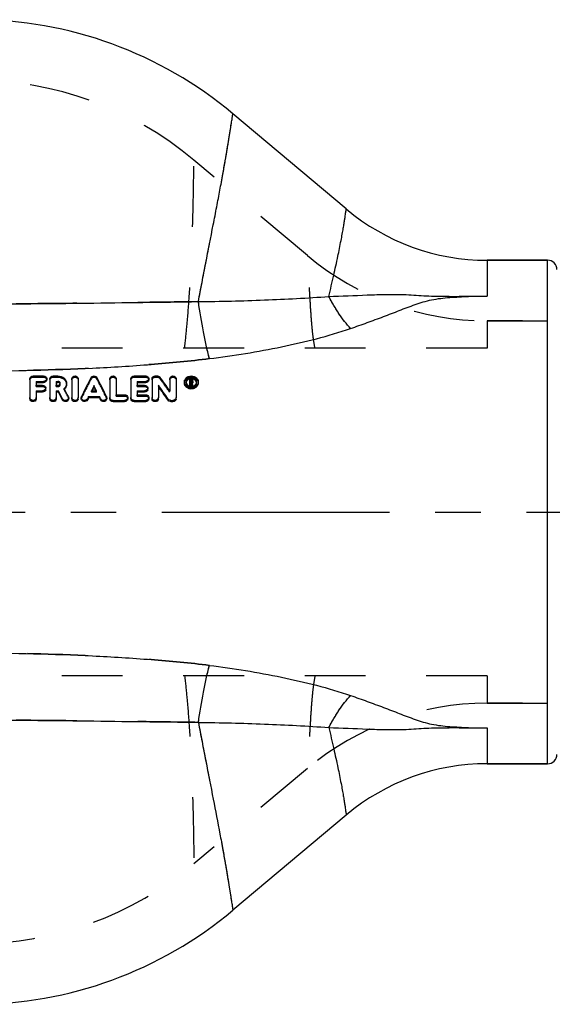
# Model space of a CAD drawing. Header units: millimetres. Extents: x 380 to 622, y 443 to 557.
# Tile 2 of 3: x 482 to 540, y 447 to 553. Entities that reach past the tile are written whole.
import ezdxf

# ---------------------------------------------------------------- set-up
doc = ezdxf.new("R2010")
doc.units = ezdxf.units.MM
doc.header["$LTSCALE"] = 65.185185
doc.linetypes.add('CENTER', pattern=[0.6, 0.375, -0.075, 0.075, -0.075])
doc.linetypes.add('HIDDEN', pattern=[0.2, 0.1, -0.1])
for name, color, linetype in [('ACHSEN_S', 7, 'CONTINUOUS'), ('FLAECHEN', 7, 'CONTINUOUS'), ('KOERPER', 7, 'CONTINUOUS'), ('KONST.EL_MIT_GEO', 7, 'CONTINUOUS')]:
    doc.layers.add(name, color=color, linetype=linetype)

msp = doc.modelspace()

# ---------------------------------------------------------------- linework, layer by layer
at = {"layer": 'ACHSEN_S', "color": 2, "linetype": 'CENTER'}
msp.add_line((380.27, 500), (622.5, 500), dxfattribs=at)
at = {"layer": 'FLAECHEN', "color": 8, "linetype": 'HIDDEN'}
for p, q in [((532.5, 520.5), (601.5, 520.5)), ((532.5, 479.5), (601.5, 479.5))]:
    msp.add_line(p, q, dxfattribs=at)
at = {"layer": 'KOERPER', "color": 7, "linetype": 'Continuous'}
for p, q in [((517.39, 532.5), (505.23, 542.71)), ((532.5, 527), (539, 527)), ((532.5, 473), (539, 473)), ((517.39, 467.5), (505.23, 457.29))]:
    msp.add_line(p, q, dxfattribs=at)
for centre, radius, start, end in [((477.5, 509.67), 43.13, 50, 90), ((532.5, 550.5), 23.5, 230, 270), ((532.5, 449.5), 23.5, 90, 130), ((477.5, 490.33), 43.13, 270, 310)]:
    msp.add_arc(centre, radius, start, end, dxfattribs=at)
at = {"layer": 'KONST.EL_MIT_GEO', "color": 8, "linetype": 'HIDDEN'}
for p, q in [((513.22, 527.52), (501.05, 537.73)), ((601.5, 520.5), (532.5, 520.5)), ((532.5, 520.5), (532.5, 517.58)), ((532.5, 517.58), (465.7, 517.58)), ((483.79, 514.46), (483.79, 514.59)), ((483.79, 514.46), (484.92, 514.46)), ((484.92, 514.46), (484.92, 514.59)), ((485.26, 514.17), (485.26, 514.3)), ((485.94, 514.46), (485.94, 514.59)), ((485.94, 514.46), (486.46, 514.46)), ((486.46, 514.46), (486.46, 514.59)), ((490.01, 514.29), (490.01, 514.42)), ((490.64, 514.29), (490.64, 514.42)), ((494.63, 514.46), (494.63, 514.59)), ((494.63, 514.46), (495.87, 514.46)), ((495.87, 514.46), (495.87, 514.59)), ((496.21, 514.17), (496.21, 514.3)), ((496.89, 514.46), (496.89, 514.59)), ((496.89, 514.46), (497.12, 514.46)), ((497.12, 514.46), (497.12, 514.59)), ((497.41, 514.32), (497.41, 514.46)), ((500.76, 514.2), (500.76, 514.3)), ((484.13, 513.46), (484.13, 513.59)), ((484.13, 513.46), (484.8, 513.46)), ((484.8, 513.46), (484.8, 513.59)), ((485.14, 513.17), (485.14, 513.3)), ((486.28, 513.46), (486.28, 513.59)), ((486.28, 513.46), (486.46, 513.46)), ((486.46, 513.46), (486.46, 513.59)), ((486.71, 513.67), (486.71, 513.8)), ((487.13, 513.12), (487.13, 513.25)), ((487.38, 513.67), (487.38, 513.8)), ((494.97, 513.46), (494.97, 513.59)), ((494.97, 513.46), (495.76, 513.46)), ((495.76, 513.46), (495.76, 513.59)), ((496.1, 513.17), (496.1, 513.3)), ((500.03, 513.83), (500.03, 513.95)), ((500.2, 513.83), (500.2, 513.96)), ((500.59, 514.17), (500.76, 514.17)), ((500.59, 513.49), (500.71, 513.49)), ((500.71, 513.9), (500.71, 514)), ((500.71, 513.87), (500.76, 513.87)), ((500.76, 513.87), (500.76, 514)), ((500.81, 513.49), (500.93, 513.49)), ((500.82, 513.92), (500.82, 514.02)), ((500.85, 513.79), (500.85, 513.93)), ((500.93, 514), (500.93, 514.02)), ((501.33, 513.83), (501.33, 513.96)), ((501.5, 513.83), (501.5, 513.95)), ((483.45, 512.14), (483.45, 512.27)), ((484.13, 512.14), (484.13, 512.27)), ((485.6, 512.14), (485.6, 512.27)), ((486.28, 512.14), (486.28, 512.27)), ((487.57, 512.27), (487.57, 512.4)), ((487.61, 512.14), (487.61, 512.27)), ((487.95, 512.14), (487.95, 512.27)), ((488.62, 512.14), (488.62, 512.27)), ((488.96, 512.14), (488.96, 512.27)), ((488.99, 512.26), (488.99, 512.39)), ((490.04, 512.87), (490.04, 513)), ((490.04, 512.87), (490.61, 512.87)), ((490.61, 512.87), (490.61, 513)), ((491.66, 512.26), (491.66, 512.39)), ((491.69, 512.14), (491.69, 512.27)), ((492.03, 512.14), (492.03, 512.27)), ((492.7, 512.44), (492.7, 512.57)), ((492.7, 512.44), (493.61, 512.44)), ((493.61, 512.44), (493.61, 512.57)), ((493.95, 512.14), (493.95, 512.27)), ((494.29, 512.14), (494.29, 512.27)), ((494.97, 512.44), (494.97, 512.57)), ((494.97, 512.44), (495.87, 512.44)), ((495.87, 512.44), (495.87, 512.57)), ((496.21, 512.14), (496.21, 512.27)), ((496.55, 512.14), (496.55, 512.27)), ((497.23, 512.14), (497.23, 512.27)), ((498.46, 512.87), (498.46, 513)), ((499.14, 512.14), (499.14, 512.27)), ((532.5, 482.42), (465.7, 482.42)), ((532.5, 482.42), (532.5, 479.5)), ((601.5, 479.5), (532.5, 479.5)), ((513.22, 472.48), (501.05, 462.27))]:
    msp.add_line(p, q, dxfattribs=at)
at = {"layer": 'KONST.EL_MIT_GEO', "color": 7, "linetype": 'Continuous'}
for p, q in [((539, 527), (532.5, 527)), ((532.5, 527), (532.5, 523.15)), ((539, 473), (539, 527)), ((483.45, 514.3), (483.45, 512.27)), ((483.79, 514.59), (484.92, 514.59)), ((485.6, 514.3), (485.6, 512.27)), ((485.94, 514.59), (486.46, 514.59)), ((487.95, 514.3), (487.95, 512.27)), ((488.62, 514.3), (488.62, 512.27)), ((492.03, 514.3), (492.03, 512.27)), ((492.7, 514.3), (492.7, 512.57)), ((494.29, 514.3), (494.29, 512.27)), ((494.63, 514.59), (495.87, 514.59)), ((496.55, 514.3), (496.55, 512.27)), ((496.89, 514.59), (497.12, 514.59)), ((498.46, 514.3), (498.46, 513)), ((499.14, 514.3), (499.14, 512.27)), ((500.59, 513.49), (500.59, 514.3)), ((500.59, 514.3), (500.76, 514.3)), ((484.13, 514.01), (484.13, 513.59)), ((484.13, 514.01), (484.92, 514.01)), ((484.13, 513.88), (484.92, 513.88)), ((484.13, 513.59), (484.8, 513.59)), ((484.92, 513.88), (484.92, 514.01)), ((486.28, 514.01), (486.28, 513.59)), ((486.28, 514.01), (486.46, 514.01)), ((486.28, 513.88), (486.46, 513.88)), ((486.28, 513.59), (486.46, 513.59)), ((486.46, 513.88), (486.46, 514.01)), ((490.33, 513.44), (490.33, 513.57)), ((494.97, 514.01), (494.97, 513.59)), ((494.97, 514.01), (495.87, 514.01)), ((494.97, 513.88), (495.87, 513.88)), ((494.97, 513.59), (495.76, 513.59)), ((495.87, 513.88), (495.87, 514.01)), ((497.23, 513.59), (497.23, 512.27)), ((500.03, 513.96), (500.03, 513.97)), ((500.03, 513.95), (500.03, 513.97)), ((500.2, 513.96), (500.2, 513.96)), ((500.59, 513.62), (500.71, 513.62)), ((500.71, 514.2), (500.71, 514)), ((500.71, 514.2), (500.76, 514.2)), ((500.71, 514.07), (500.76, 514.07)), ((500.71, 514), (500.76, 514)), ((500.71, 513.49), (500.71, 513.9)), ((500.71, 513.9), (500.74, 513.9)), ((500.71, 513.77), (500.74, 513.77)), ((500.74, 513.77), (500.74, 513.9)), ((500.76, 514.07), (500.76, 514.2)), ((500.81, 513.49), (500.81, 513.62)), ((500.81, 513.62), (500.93, 513.62)), ((500.82, 514.02), (500.82, 514.16)), ((500.93, 514.02), (500.93, 514.16)), ((500.93, 513.92), (500.93, 514)), ((500.93, 513.49), (500.93, 513.62)), ((501.5, 513.95), (501.5, 513.96)), ((484.13, 513), (484.13, 512.27)), ((484.13, 513), (484.8, 513)), ((484.13, 512.87), (484.8, 512.87)), ((484.8, 512.87), (484.8, 513)), ((486.28, 513), (486.28, 512.27)), ((486.28, 513), (486.51, 513)), ((486.28, 512.87), (486.51, 512.87)), ((486.51, 512.87), (486.51, 513)), ((489.74, 512.27), (489.74, 512.4)), ((489.74, 512.4), (490.91, 512.4)), ((489.74, 512.27), (490.91, 512.27)), ((490.04, 513), (490.61, 513)), ((490.91, 512.27), (490.91, 512.4)), ((492.7, 512.57), (493.61, 512.57)), ((494.97, 513), (494.97, 512.57)), ((494.97, 513), (495.76, 513)), ((494.97, 512.87), (495.76, 512.87)), ((494.97, 512.57), (495.87, 512.57)), ((495.76, 512.87), (495.76, 513)), ((486.96, 512.01), (486.96, 512.14)), ((489.61, 512.02), (489.61, 512.15)), ((491.04, 512.02), (491.04, 512.15)), ((492.37, 511.84), (492.37, 511.97)), ((492.37, 511.97), (493.61, 511.97)), ((492.37, 511.84), (493.61, 511.84)), ((493.61, 511.84), (493.61, 511.97)), ((494.63, 511.84), (494.63, 511.97)), ((494.63, 511.97), (495.87, 511.97)), ((494.63, 511.84), (495.87, 511.84)), ((495.87, 511.84), (495.87, 511.97)), ((498.28, 511.98), (498.28, 512.11)), ((498.57, 511.84), (498.57, 511.97)), ((498.57, 511.97), (498.8, 511.97)), ((498.57, 511.84), (498.8, 511.84)), ((498.8, 511.84), (498.8, 511.97)), ((532.5, 476.85), (532.5, 473)), ((539, 473), (532.5, 473))]:
    msp.add_line(p, q, dxfattribs=at)
at = {"layer": 'KONST.EL_MIT_GEO', "color": 8, "linetype": 'HIDDEN'}
for centre, radius, start, end in [((477.5, 509.67), 36.63, 50, 90), ((532.5, 550.5), 30, 230, 270), ((500.76, 513.67), 0.643, 102.7669, 105.0846), ((500.76, 513.66), 0.651, 100.8867, 102.7682), ((500.76, 513.65), 0.659, 90.0051, 100.8827), ((486.51, 513.67), 0.195, 21.2755, 33.8013), ((500.62, 513.83), 0.419, 170.8571, 179.9628), ((500.77, 513.94), 0.169, 297.7832, 309.5758), ((500.78, 513.93), 0.157, 309.6061, 316.657), ((500.9, 513.83), 0.433, 9.1803, 17.6945), ((500.91, 513.83), 0.419, 0.0375, 9.1795), ((486.56, 513.74), 0.847, 312.2482, 316.6842), ((486.56, 513.74), 0.839, 316.687, 318.7438), ((532.5, 449.5), 30, 90, 130), ((477.5, 490.33), 36.63, 270, 310)]:
    msp.add_arc(centre, radius, start, end, dxfattribs=at)
at = {"layer": 'KONST.EL_MIT_GEO', "color": 7, "linetype": 'Continuous'}
for centre, radius, start, end in [((539, 526), 1, 0, 90), ((500.76, 513.82), 0.628, 106.3379, 110.5684), ((500.76, 513.69), 0.627, 105.0756, 109.2761), ((500.78, 513.7), 0.609, 63.882, 70.7176), ((500.79, 513.87), 0.572, 55.8003, 60.5162), ((485.01, 514.17), 0.253, 344.8391, 359.963), ((486.46, 513.61), 0.273, 84.6604, 89.9818), ((495.96, 514.17), 0.253, 344.8391, 359.963), ((500.58, 513.96), 0.549, 180.0795, 188.4623), ((500.6, 513.95), 0.573, 153.7524, 161.9712), ((500.76, 514.09), 0.618, 250.3299, 254.1047), ((500.76, 514.16), 0.84, 256.7154, 269.9215), ((500.76, 514.1), 0.632, 254.1002, 256.9797), ((500.76, 514.11), 0.645, 257.0034, 283.1813), ((500.77, 514.1), 0.634, 283.1924, 285.0752), ((500.77, 514.09), 0.62, 285.0635, 289.8375), ((500.77, 514.08), 0.606, 289.8502, 294.3906), ((500.78, 514.06), 0.589, 294.3607, 303.6367), ((500.79, 513.72), 0.586, 57.5392, 63.8861), ((500.91, 513.96), 0.421, 351.3709, 0.4866), ((483.72, 512.27), 0.271, 180.0544, 189.9372), ((484.88, 513.17), 0.264, 345.1518, 359.971), ((485.87, 512.27), 0.271, 180.0544, 189.9372), ((487.34, 512.27), 0.27, 349.8365, 0.0078), ((488.22, 512.27), 0.271, 180.0544, 189.9372), ((489.24, 512.27), 0.272, 172.9241, 179.9691), ((489.24, 512.27), 0.28, 153.7804, 172.8605), ((491.42, 512.27), 0.271, 348.4482, 359.9649), ((492.3, 512.27), 0.271, 180.0372, 188.7054), ((494.56, 512.27), 0.271, 180.0372, 188.7054), ((495.84, 513.17), 0.264, 345.1518, 359.971), ((496.82, 512.27), 0.271, 180.0544, 189.9372), ((483.86, 512.14), 0.271, 349.978, 359.9434), ((486.01, 512.14), 0.271, 349.978, 359.9434), ((487.34, 512.14), 0.27, 349.8406, 0.0078), ((488.35, 512.14), 0.271, 349.978, 359.9434), ((491.42, 512.14), 0.271, 348.4521, 359.9649), ((493.68, 512.14), 0.273, 346.9445, 359.9915), ((495.94, 512.14), 0.273, 346.9445, 359.9915), ((496.96, 512.14), 0.271, 349.978, 359.9434), ((498.87, 512.14), 0.271, 351.2966, 359.9628), ((539, 474), 1, 270, 360)]:
    msp.add_arc(centre, radius, start, end, dxfattribs=at)
for centre, major_axis, ratio, start_param, end_param in [((488.78, 500), (11.13, 27.24), 0.166057, 1.082112, 1.1673), ((491.87, 500), (-11.13, 27.24), 0.166057, -1.1673, -1.082112), ((499.18, 500), (-16.13, 27.1), 0.205307, -1.19602, -1.134355), ((487.8, 500), (-11.83, 27.22), 0.172927, -1.174303, -1.139159), ((489.53, 500), (11.13, 27.24), 0.166057, 1.118142, 1.142234), ((489.53, 500), (11.01, 26.94), 0.166057, 1.117401, 1.136208), ((491.12, 500), (-11.13, 27.24), 0.166057, -1.142234, -1.118142), ((491.12, 500), (-11.01, 26.94), 0.166057, -1.136208, -1.117401), ((498.38, 500), (-16.13, 27.1), 0.205307, -1.232737, -1.171197), ((498.38, 500), (-15.95, 26.8), 0.205307, -1.232672, -1.170447), ((501.23, 500), (-5.49, 27.3), 0.093441, -1.067346, -1.055191), ((501.23, 500), (-5.43, 27), 0.093441, -1.063853, -1.054293), ((501.23, 500), (-5.43, 27), 0.093441, -1.066584, -1.065218), ((501.34, 500), (-5.49, 27.3), 0.093441, -1.067346, -1.054277), ((487.05, 500), (-11.83, 27.22), 0.172927, -1.184819, -1.149484), ((487.05, 500), (-11.7, 26.92), 0.172927, -1.184739, -1.149012), ((489.53, 500), (11.13, 27.24), 0.166057, 1.167127, 1.177322), ((489.53, 500), (11.01, 26.94), 0.166057, 1.166931, 1.177239), ((491.12, 500), (-11.13, 27.24), 0.166057, -1.177322, -1.167127), ((491.12, 500), (-11.01, 26.94), 0.166057, -1.177239, -1.166931)]:
    msp.add_ellipse(centre, major_axis=major_axis, ratio=ratio, start_param=start_param, end_param=end_param, dxfattribs=at)
at = {"layer": 'KONST.EL_MIT_GEO', "color": 8, "linetype": 'HIDDEN'}
for centre, major_axis, ratio, start_param, end_param in [((488.78, 500), (11.01, 26.94), 0.166057, 1.080967, 1.167106), ((491.87, 500), (-11.01, 26.94), 0.166057, -1.167106, -1.080967), ((499.18, 500), (-15.95, 26.8), 0.205307, -1.195547, -1.133192), ((501.23, 500), (-5.43, 27), 0.093441, 5.217967, 5.219333), ((501.34, 500), (-5.43, 27), 0.093441, -1.066584, -1.053369), ((487.8, 500), (-11.7, 26.92), 0.172927, -1.174106, -1.138572), ((489.53, 500), (11.01, 26.94), 0.166057, 7.419393, 7.424947), ((491.12, 500), (-11.01, 26.94), 0.166057, -1.141762, -1.136208)]:
    msp.add_ellipse(centre, major_axis=major_axis, ratio=ratio, start_param=start_param, end_param=end_param, dxfattribs=at)
for points, knots in [([(501.53, 522.56), (501.78, 523.94), (502.31, 526.69), (503.1, 530.68), (503.71, 533.84), (504.13, 536.12), (504.39, 537.58), (504.61, 538.86), (504.79, 539.94), (504.93, 540.82), (505.03, 541.44), (505.09, 541.85), (505.13, 542.08), (505.16, 542.28), (505.18, 542.43), (505.2, 542.55), (505.21, 542.63), (505.22, 542.67), (505.23, 542.69), (505.22, 542.71), (505.23, 542.71)], [0, 0, 0, 0, 0.205473, 0.409587, 0.595318, 0.676981, 0.749739, 0.812867, 0.866286, 0.910013, 0.944335, 0.95815, 0.969833, 0.97946, 0.987117, 0.992901, 0.99691, 0.99828, 0.999244, 1, 1, 1, 1]), ([(500.04, 517.58), (500.14, 518.36), (500.33, 520.19), (500.65, 524.43), (500.87, 528.97), (500.98, 533.26), (501.02, 535.73), (501.04, 537.13), (501.05, 537.73)], [0, 0, 0, 0, 0.117983, 0.272531, 0.632884, 0.792567, 0.911002, 1, 1, 1, 1]), ([(514.04, 517.58), (513.96, 517.95), (513.82, 518.82), (513.68, 520.29), (513.56, 522), (513.46, 523.73), (513.36, 525.28), (513.28, 526.52), (513.23, 527.22), (513.22, 527.52)], [0, 0, 0, 0, 0.113918, 0.265922, 0.444387, 0.62718, 0.78892, 0.909321, 1, 1, 1, 1]), ([(517.86, 519.68), (517.41, 520.16), (516.56, 521.27), (515.86, 522.47), (515.52, 523.12)], [0, 0, 0, 0, 0.472021, 1, 1, 1, 1]), ([(501.53, 522.56), (499.54, 522.53), (495.55, 522.48), (487.55, 522.38), (481.54, 522.31), (477.54, 522.31)], [0, 0, 0, 0, 0.248922, 0.498891, 1, 1, 1, 1]), ([(502.7, 516.45), (502.46, 517.4), (502.02, 519.44), (501.68, 521.48), (501.53, 522.56)], [0, 0, 0, 0, 0.475559, 1, 1, 1, 1]), ([(502.7, 516.45), (500.62, 516.19), (496.44, 515.79), (488.05, 515.28), (481.74, 515.13), (477.54, 515.12)], [0, 0, 0, 0, 0.249567, 0.499587, 1, 1, 1, 1]), ([(483.45, 514.17), (483.45, 514.25), (483.53, 514.41), (483.7, 514.46), (483.79, 514.46)], [0, 0, 0, 0, 0.471431, 1, 1, 1, 1]), ([(484.92, 514.46), (485, 514.46), (485.17, 514.41), (485.26, 514.25), (485.26, 514.17)], [0, 0, 0, 0, 0.528679, 1, 1, 1, 1]), ([(485.6, 514.17), (485.6, 514.25), (485.68, 514.41), (485.85, 514.46), (485.94, 514.46)], [0, 0, 0, 0, 0.471431, 1, 1, 1, 1]), ([(486.46, 514.46), (486.69, 514.46), (487.05, 514.34), (487.33, 513.99), (487.38, 513.77), (487.38, 513.67)], [0, 0, 0, 0, 0.521012, 0.765323, 1, 1, 1, 1]), ([(487.95, 514.17), (487.95, 514.25), (488.03, 514.41), (488.29, 514.49), (488.54, 514.41), (488.62, 514.25), (488.62, 514.17)], [0, 0, 0, 0, 0.235768, 0.5, 0.764232, 1, 1, 1, 1]), ([(490.01, 514.29), (490.07, 514.39), (490.33, 514.53), (490.58, 514.39), (490.64, 514.29)], [0, 0, 0, 0, 0.5, 1, 1, 1, 1]), ([(492.03, 514.17), (492.03, 514.25), (492.11, 514.41), (492.37, 514.49), (492.62, 514.41), (492.7, 514.25), (492.7, 514.17)], [0, 0, 0, 0, 0.235768, 0.5, 0.764232, 1, 1, 1, 1]), ([(494.29, 514.17), (494.29, 514.25), (494.38, 514.41), (494.54, 514.46), (494.63, 514.46)], [0, 0, 0, 0, 0.471431, 1, 1, 1, 1]), ([(495.87, 514.46), (495.96, 514.46), (496.13, 514.41), (496.21, 514.25), (496.21, 514.17)], [0, 0, 0, 0, 0.528679, 1, 1, 1, 1]), ([(496.55, 514.17), (496.55, 514.25), (496.64, 514.41), (496.81, 514.46), (496.89, 514.46)], [0, 0, 0, 0, 0.471431, 1, 1, 1, 1]), ([(497.12, 514.46), (497.15, 514.46), (497.26, 514.45), (497.36, 514.39), (497.41, 514.32)], [0, 0, 0, 0, 0.2636, 1, 1, 1, 1]), ([(498.46, 514.17), (498.46, 514.25), (498.54, 514.41), (498.8, 514.49), (499.05, 514.41), (499.14, 514.25), (499.14, 514.17)], [0, 0, 0, 0, 0.235768, 0.5, 0.764232, 1, 1, 1, 1]), ([(500.03, 513.83), (500.03, 513.91), (500.07, 514.08), (500.29, 514.37), (500.76, 514.52), (501.23, 514.37), (501.46, 514.08), (501.5, 513.91), (501.5, 513.83)], [0, 0, 0, 0, 0.117101, 0.239259, 0.5, 0.76074, 0.882898, 1, 1, 1, 1]), ([(484.8, 513.46), (484.89, 513.46), (485.06, 513.41), (485.14, 513.24), (485.14, 513.17)], [0, 0, 0, 0, 0.5243, 1, 1, 1, 1]), ([(486.46, 513.46), (486.52, 513.46), (486.65, 513.5), (486.71, 513.62), (486.71, 513.67)], [0, 0, 0, 0, 0.525865, 1, 1, 1, 1]), ([(495.76, 513.46), (495.85, 513.46), (496.02, 513.41), (496.1, 513.24), (496.1, 513.17)], [0, 0, 0, 0, 0.5243, 1, 1, 1, 1]), ([(500.2, 513.83), (500.2, 513.7), (500.34, 513.43), (500.76, 513.29), (501.19, 513.43), (501.33, 513.7), (501.33, 513.83)], [0, 0, 0, 0, 0.236958, 0.5, 0.763041, 1, 1, 1, 1]), ([(500.76, 514.17), (500.81, 514.17), (500.89, 514.14), (500.93, 514.06), (500.93, 514.02)], [0, 0, 0, 0, 0.527737, 1, 1, 1, 1]), ([(493.61, 512.44), (493.7, 512.44), (493.87, 512.39), (493.95, 512.22), (493.95, 512.14)], [0, 0, 0, 0, 0.520293, 1, 1, 1, 1]), ([(495.87, 512.44), (495.96, 512.44), (496.13, 512.39), (496.21, 512.22), (496.21, 512.14)], [0, 0, 0, 0, 0.520293, 1, 1, 1, 1]), ([(502.7, 483.55), (500.62, 483.81), (496.44, 484.21), (488.05, 484.72), (481.74, 484.87), (477.54, 484.88)], [0, 0, 0, 0, 0.249567, 0.499587, 1, 1, 1, 1]), ([(501.53, 477.44), (501.68, 478.52), (502.02, 480.56), (502.46, 482.6), (502.7, 483.55)], [0, 0, 0, 0, 0.52444, 1, 1, 1, 1]), ([(500.04, 482.42), (500.14, 481.64), (500.33, 479.81), (500.65, 475.57), (500.87, 471.03), (500.98, 466.74), (501.02, 464.27), (501.04, 462.87), (501.05, 462.27)], [0, 0, 0, 0, 0.117983, 0.272531, 0.632884, 0.792567, 0.911002, 1, 1, 1, 1]), ([(514.04, 482.42), (513.96, 482.05), (513.82, 481.18), (513.68, 479.71), (513.56, 478), (513.46, 476.27), (513.36, 474.72), (513.28, 473.48), (513.23, 472.78), (513.22, 472.48)], [0, 0, 0, 0, 0.113918, 0.265922, 0.444387, 0.62718, 0.78892, 0.909321, 1, 1, 1, 1]), ([(515.52, 476.88), (515.86, 477.53), (516.56, 478.73), (517.41, 479.84), (517.86, 480.32)], [0, 0, 0, 0, 0.527979, 1, 1, 1, 1]), ([(501.53, 477.44), (499.54, 477.47), (495.55, 477.52), (487.55, 477.62), (481.55, 477.69), (477.54, 477.69)], [0, 0, 0, 0, 0.248922, 0.498891, 1, 1, 1, 1]), ([(501.53, 477.44), (501.78, 476.06), (502.31, 473.31), (502.98, 469.92), (503.49, 467.31), (503.83, 465.52), (504.13, 463.88), (504.39, 462.42), (504.61, 461.14), (504.79, 460.06), (504.93, 459.18), (505.03, 458.56), (505.09, 458.15), (505.13, 457.92), (505.16, 457.72), (505.18, 457.56), (505.2, 457.45), (505.21, 457.37), (505.22, 457.33), (505.22, 457.31), (505.23, 457.29), (505.23, 457.29)], [0, 0, 0, 0, 0.205471, 0.409585, 0.50577, 0.595317, 0.67698, 0.749738, 0.812866, 0.866286, 0.910013, 0.944335, 0.95815, 0.969833, 0.97946, 0.987117, 0.992901, 0.99691, 0.99828, 0.999244, 1, 1, 1, 1])]:
    msp.add_open_spline(points, degree=3, knots=knots, dxfattribs=at)
at = {"layer": 'KONST.EL_MIT_GEO', "color": 7, "linetype": 'Continuous'}
for points, knots in [([(501.53, 522.56), (501.78, 523.94), (502.31, 526.69), (502.98, 530.08), (503.49, 532.69), (503.83, 534.48), (504.13, 536.12), (504.39, 537.58), (504.61, 538.86), (504.79, 539.94), (504.93, 540.82), (505.03, 541.44), (505.09, 541.85), (505.13, 542.08), (505.16, 542.28), (505.18, 542.44), (505.2, 542.55), (505.21, 542.63), (505.22, 542.67), (505.22, 542.69), (505.23, 542.71), (505.23, 542.71)], [0, 0, 0, 0, 0.205471, 0.409585, 0.50577, 0.595317, 0.67698, 0.749738, 0.812866, 0.866286, 0.910013, 0.944335, 0.95815, 0.969833, 0.97946, 0.987117, 0.992901, 0.99691, 0.99828, 0.999244, 1, 1, 1, 1]), ([(515.52, 523.12), (515.7, 523.88), (516.03, 525.31), (516.47, 527.31), (516.77, 528.78), (516.96, 529.78), (517.07, 530.4), (517.16, 530.93), (517.23, 531.37), (517.28, 531.74), (517.32, 532.02), (517.35, 532.21), (517.37, 532.32), (517.38, 532.39), (517.38, 532.43), (517.39, 532.47), (517.39, 532.49), (517.4, 532.5), (517.39, 532.5)], [0, 0, 0, 0, 0.244977, 0.460896, 0.640395, 0.715678, 0.78126, 0.837346, 0.884239, 0.922276, 0.951989, 0.973986, 0.982282, 0.988883, 0.993871, 0.997332, 0.999347, 1, 1, 1, 1]), ([(501.53, 522.56), (503.89, 522.59), (508.55, 522.71), (513.22, 522.95), (515.52, 523.12)], [0, 0, 0, 0, 0.50525, 1, 1, 1, 1]), ([(515.52, 523.12), (516.9, 523.16), (518.96, 523.26), (521.72, 523.35), (523.48, 523.34), (524.9, 523.26), (526.34, 523.14), (527.79, 523.14), (529.24, 523.12), (530.33, 523.15), (531.41, 523.16), (532.14, 523.15), (532.5, 523.15)], [0, 0, 0, 0, 0.242347, 0.364262, 0.488657, 0.552167, 0.616111, 0.74407, 0.808061, 0.872027, 0.93601, 1, 1, 1, 1]), ([(517.86, 519.68), (517.41, 520.16), (516.56, 521.27), (515.86, 522.47), (515.52, 523.12)], [0, 0, 0, 0, 0.472017, 1, 1, 1, 1]), ([(517.86, 519.68), (518.46, 519.89), (519.63, 520.3), (521.37, 520.95), (523.08, 521.61), (524.49, 522.15), (525.65, 522.54), (526.88, 522.85), (528.18, 523), (529.5, 523.07), (530.49, 523.13), (531.5, 523.15), (532.17, 523.15), (532.5, 523.15)], [0, 0, 0, 0, 0.1242, 0.246392, 0.366511, 0.485339, 0.545364, 0.607239, 0.736305, 0.802047, 0.867883, 0.933912, 1, 1, 1, 1]), ([(477.54, 522.31), (481.55, 522.31), (487.55, 522.38), (495.55, 522.48), (499.54, 522.53), (501.53, 522.56)], [0, 0, 0, 0, 0.501109, 0.751078, 1, 1, 1, 1]), ([(502.7, 516.45), (502.46, 517.4), (502.02, 519.44), (501.68, 521.48), (501.53, 522.56)], [0, 0, 0, 0, 0.475562, 1, 1, 1, 1]), ([(502.7, 516.45), (505.3, 516.77), (510.41, 517.59), (515.44, 518.87), (517.86, 519.68)], [0, 0, 0, 0, 0.505462, 1, 1, 1, 1]), ([(477.54, 515.12), (481.74, 515.13), (488.05, 515.28), (496.44, 515.79), (500.62, 516.19), (502.7, 516.45)], [0, 0, 0, 0, 0.500413, 0.750433, 1, 1, 1, 1]), ([(483.45, 514.3), (483.45, 514.38), (483.53, 514.54), (483.7, 514.59), (483.79, 514.59)], [0, 0, 0, 0, 0.47155, 1, 1, 1, 1]), ([(484.92, 514.59), (485, 514.59), (485.17, 514.54), (485.26, 514.38), (485.26, 514.3)], [0, 0, 0, 0, 0.528559, 1, 1, 1, 1]), ([(485.26, 514.3), (485.26, 514.23), (485.17, 514.06), (485, 514.01), (484.92, 514.01)], [0, 0, 0, 0, 0.472129, 1, 1, 1, 1]), ([(485.6, 514.3), (485.6, 514.38), (485.68, 514.54), (485.85, 514.59), (485.94, 514.59)], [0, 0, 0, 0, 0.47155, 1, 1, 1, 1]), ([(486.46, 514.59), (486.69, 514.59), (487.05, 514.48), (487.33, 514.12), (487.38, 513.91), (487.38, 513.8)], [0, 0, 0, 0, 0.520919, 0.765264, 1, 1, 1, 1]), ([(487.95, 514.3), (487.95, 514.38), (488.03, 514.54), (488.29, 514.62), (488.54, 514.54), (488.62, 514.38), (488.62, 514.3)], [0, 0, 0, 0, 0.235827, 0.5, 0.764173, 1, 1, 1, 1]), ([(490.01, 514.42), (490.07, 514.52), (490.33, 514.66), (490.58, 514.52), (490.64, 514.42)], [0, 0, 0, 0, 0.5, 1, 1, 1, 1]), ([(492.03, 514.3), (492.03, 514.38), (492.11, 514.54), (492.37, 514.62), (492.62, 514.54), (492.7, 514.38), (492.7, 514.3)], [0, 0, 0, 0, 0.235827, 0.5, 0.764173, 1, 1, 1, 1]), ([(494.29, 514.3), (494.29, 514.38), (494.38, 514.54), (494.54, 514.59), (494.63, 514.59)], [0, 0, 0, 0, 0.47155, 1, 1, 1, 1]), ([(495.87, 514.59), (495.96, 514.59), (496.13, 514.54), (496.21, 514.38), (496.21, 514.3)], [0, 0, 0, 0, 0.528559, 1, 1, 1, 1]), ([(496.21, 514.3), (496.21, 514.23), (496.13, 514.06), (495.96, 514.01), (495.87, 514.01)], [0, 0, 0, 0, 0.472129, 1, 1, 1, 1]), ([(496.55, 514.3), (496.55, 514.38), (496.64, 514.54), (496.81, 514.59), (496.89, 514.59)], [0, 0, 0, 0, 0.47155, 1, 1, 1, 1]), ([(497.12, 514.59), (497.15, 514.59), (497.26, 514.58), (497.36, 514.52), (497.41, 514.46)], [0, 0, 0, 0, 0.263559, 1, 1, 1, 1]), ([(498.46, 514.3), (498.46, 514.38), (498.54, 514.54), (498.8, 514.62), (499.05, 514.54), (499.14, 514.38), (499.14, 514.3)], [0, 0, 0, 0, 0.235827, 0.5, 0.764173, 1, 1, 1, 1]), ([(500.18, 514.35), (500.32, 514.5), (500.76, 514.68), (501.2, 514.5), (501.35, 514.35)], [0, 0, 0, 0, 0.50007, 1, 1, 1, 1]), ([(500.41, 514.34), (500.35, 514.3), (500.24, 514.19), (500.2, 514.04), (500.2, 513.96)], [0, 0, 0, 0, 0.513497, 1, 1, 1, 1]), ([(501.31, 514.09), (501.29, 514.17), (501.22, 514.26), (501.14, 514.33), (501.12, 514.34)], [0, 0, 0, 0, 0.739462, 1, 1, 1, 1]), ([(484.8, 513.59), (484.89, 513.59), (485.06, 513.54), (485.14, 513.37), (485.14, 513.3)], [0, 0, 0, 0, 0.524308, 1, 1, 1, 1]), ([(485.14, 513.3), (485.14, 513.22), (485.06, 513.05), (484.89, 513), (484.8, 513)], [0, 0, 0, 0, 0.47641, 1, 1, 1, 1]), ([(485.25, 514.1), (485.23, 514.04), (485.14, 513.92), (484.99, 513.88), (484.92, 513.88)], [0, 0, 0, 0, 0.476796, 1, 1, 1, 1]), ([(486.71, 513.8), (486.71, 513.86), (486.65, 513.97), (486.52, 514.01), (486.46, 514.01)], [0, 0, 0, 0, 0.473647, 1, 1, 1, 1]), ([(487.38, 513.8), (487.38, 513.7), (487.34, 513.49), (487.21, 513.32), (487.13, 513.25)], [0, 0, 0, 0, 0.488689, 1, 1, 1, 1]), ([(487.38, 513.67), (487.38, 513.54), (487.33, 513.36), (487.22, 513.22), (487.19, 513.18)], [0, 0, 0, 0, 0.740478, 1, 1, 1, 1]), ([(495.76, 513.59), (495.85, 513.59), (496.02, 513.54), (496.1, 513.37), (496.1, 513.3)], [0, 0, 0, 0, 0.524308, 1, 1, 1, 1]), ([(496.1, 513.3), (496.1, 513.22), (496.02, 513.05), (495.85, 513), (495.76, 513)], [0, 0, 0, 0, 0.47641, 1, 1, 1, 1]), ([(496.21, 514.1), (496.19, 514.04), (496.09, 513.92), (495.95, 513.88), (495.87, 513.88)], [0, 0, 0, 0, 0.476796, 1, 1, 1, 1]), ([(500.18, 513.57), (500.16, 513.6), (500.09, 513.69), (500.05, 513.8), (500.03, 513.88)], [0, 0, 0, 0, 0.257413, 1, 1, 1, 1]), ([(501.44, 513.58), (501.39, 513.47), (501.18, 513.26), (500.76, 513.15), (500.34, 513.26), (500.14, 513.47), (500.08, 513.58)], [0, 0, 0, 0, 0.241259, 0.5, 0.758741, 1, 1, 1, 1]), ([(500.42, 514.22), (500.39, 514.2), (500.29, 514.12), (500.22, 513.99), (500.2, 513.9)], [0, 0, 0, 0, 0.263212, 1, 1, 1, 1]), ([(500.22, 513.83), (500.24, 513.75), (500.31, 513.66), (500.4, 513.59), (500.42, 513.57)], [0, 0, 0, 0, 0.739313, 1, 1, 1, 1]), ([(501.35, 513.57), (501.31, 513.53), (501.15, 513.39), (500.93, 513.32), (500.76, 513.32)], [0, 0, 0, 0, 0.243158, 1, 1, 1, 1]), ([(501.31, 513.96), (501.28, 514.04), (501.22, 514.14), (501.13, 514.2), (501.1, 514.22)], [0, 0, 0, 0, 0.73887, 1, 1, 1, 1]), ([(501.11, 513.57), (501.14, 513.59), (501.24, 513.67), (501.31, 513.8), (501.32, 513.9)], [0, 0, 0, 0, 0.263103, 1, 1, 1, 1]), ([(501.5, 513.96), (501.5, 513.86), (501.46, 513.71), (501.37, 513.6), (501.35, 513.57)], [0, 0, 0, 0, 0.740523, 1, 1, 1, 1]), ([(484.13, 512.27), (484.13, 512.2), (484.05, 512.04), (483.81, 511.94), (483.56, 512), (483.46, 512.15), (483.45, 512.23)], [0, 0, 0, 0, 0.239036, 0.496765, 0.757256, 1, 1, 1, 1]), ([(485.14, 513.1), (485.12, 513.03), (485.02, 512.91), (484.88, 512.87), (484.8, 512.87)], [0, 0, 0, 0, 0.480334, 1, 1, 1, 1]), ([(486.28, 512.27), (486.28, 512.2), (486.2, 512.04), (485.96, 511.94), (485.71, 512), (485.61, 512.15), (485.6, 512.23)], [0, 0, 0, 0, 0.239036, 0.496765, 0.757256, 1, 1, 1, 1]), ([(487.6, 512.22), (487.59, 512.16), (487.51, 512.03), (487.31, 511.95), (487.1, 511.98), (486.99, 512.08), (486.96, 512.14)], [0, 0, 0, 0, 0.238925, 0.494112, 0.753518, 1, 1, 1, 1]), ([(488.62, 512.27), (488.62, 512.2), (488.55, 512.04), (488.31, 511.94), (488.06, 512), (487.96, 512.15), (487.95, 512.23)], [0, 0, 0, 0, 0.239036, 0.496765, 0.757256, 1, 1, 1, 1]), ([(489.61, 512.15), (489.58, 512.09), (489.46, 511.98), (489.23, 511.95), (489.03, 512.06), (488.96, 512.2), (488.96, 512.27)], [0, 0, 0, 0, 0.247516, 0.508365, 0.762814, 1, 1, 1, 1]), ([(491.68, 512.22), (491.67, 512.15), (491.59, 512.03), (491.39, 511.95), (491.17, 511.99), (491.06, 512.09), (491.04, 512.15)], [0, 0, 0, 0, 0.239411, 0.494995, 0.754155, 1, 1, 1, 1]), ([(492.37, 511.97), (492.29, 511.97), (492.13, 512.02), (492.04, 512.16), (492.03, 512.23)], [0, 0, 0, 0, 0.517676, 1, 1, 1, 1]), ([(493.61, 512.57), (493.7, 512.57), (493.87, 512.52), (493.95, 512.35), (493.95, 512.27)], [0, 0, 0, 0, 0.520299, 1, 1, 1, 1]), ([(493.95, 512.27), (493.95, 512.19), (493.87, 512.02), (493.7, 511.97), (493.61, 511.97)], [0, 0, 0, 0, 0.480282, 1, 1, 1, 1]), ([(494.63, 511.97), (494.55, 511.97), (494.39, 512.02), (494.3, 512.16), (494.29, 512.23)], [0, 0, 0, 0, 0.517676, 1, 1, 1, 1]), ([(496.09, 513.1), (496.07, 513.03), (495.98, 512.91), (495.84, 512.87), (495.76, 512.87)], [0, 0, 0, 0, 0.480334, 1, 1, 1, 1]), ([(495.87, 512.57), (495.96, 512.57), (496.13, 512.52), (496.21, 512.35), (496.21, 512.27)], [0, 0, 0, 0, 0.520299, 1, 1, 1, 1]), ([(496.21, 512.27), (496.21, 512.19), (496.13, 512.02), (495.96, 511.97), (495.87, 511.97)], [0, 0, 0, 0, 0.480282, 1, 1, 1, 1]), ([(497.23, 512.27), (497.23, 512.2), (497.16, 512.04), (496.92, 511.94), (496.67, 512), (496.57, 512.15), (496.56, 512.23)], [0, 0, 0, 0, 0.239036, 0.496765, 0.757256, 1, 1, 1, 1]), ([(499.14, 512.27), (499.14, 512.19), (499.05, 512.02), (498.88, 511.97), (498.8, 511.97)], [0, 0, 0, 0, 0.480393, 1, 1, 1, 1]), ([(484.12, 512.09), (484.11, 512.02), (484.01, 511.87), (483.76, 511.81), (483.52, 511.91), (483.45, 512.07), (483.45, 512.14)], [0, 0, 0, 0, 0.242687, 0.50314, 0.760894, 1, 1, 1, 1]), ([(486.27, 512.09), (486.26, 512.02), (486.16, 511.87), (485.91, 511.81), (485.67, 511.91), (485.6, 512.07), (485.6, 512.14)], [0, 0, 0, 0, 0.242687, 0.50314, 0.760894, 1, 1, 1, 1]), ([(487.6, 512.09), (487.59, 512.03), (487.51, 511.9), (487.31, 511.82), (487.1, 511.85), (486.99, 511.95), (486.96, 512.01)], [0, 0, 0, 0, 0.238919, 0.494109, 0.753518, 1, 1, 1, 1]), ([(488.62, 512.09), (488.61, 512.02), (488.51, 511.87), (488.26, 511.81), (488.02, 511.91), (487.95, 512.07), (487.95, 512.14)], [0, 0, 0, 0, 0.242687, 0.50314, 0.760894, 1, 1, 1, 1]), ([(489.61, 512.02), (489.58, 511.95), (489.46, 511.85), (489.23, 511.82), (489.03, 511.93), (488.96, 512.07), (488.96, 512.14)], [0, 0, 0, 0, 0.247488, 0.508315, 0.762724, 1, 1, 1, 1]), ([(491.68, 512.09), (491.67, 512.02), (491.59, 511.9), (491.39, 511.82), (491.17, 511.85), (491.06, 511.96), (491.04, 512.02)], [0, 0, 0, 0, 0.239405, 0.494992, 0.754155, 1, 1, 1, 1]), ([(492.37, 511.84), (492.28, 511.84), (492.11, 511.89), (492.03, 512.06), (492.03, 512.14)], [0, 0, 0, 0, 0.519615, 1, 1, 1, 1]), ([(493.94, 512.08), (493.93, 512.01), (493.84, 511.88), (493.69, 511.84), (493.61, 511.84)], [0, 0, 0, 0, 0.483147, 1, 1, 1, 1]), ([(494.63, 511.84), (494.54, 511.84), (494.37, 511.89), (494.29, 512.06), (494.29, 512.14)], [0, 0, 0, 0, 0.519615, 1, 1, 1, 1]), ([(496.21, 512.08), (496.19, 512.01), (496.1, 511.88), (495.95, 511.84), (495.87, 511.84)], [0, 0, 0, 0, 0.483147, 1, 1, 1, 1]), ([(497.23, 512.09), (497.22, 512.02), (497.12, 511.87), (496.87, 511.81), (496.63, 511.91), (496.55, 512.07), (496.55, 512.14)], [0, 0, 0, 0, 0.242687, 0.50314, 0.760894, 1, 1, 1, 1]), ([(498.57, 511.97), (498.54, 511.97), (498.43, 511.98), (498.33, 512.04), (498.28, 512.11)], [0, 0, 0, 0, 0.260369, 1, 1, 1, 1]), ([(498.57, 511.84), (498.54, 511.84), (498.43, 511.85), (498.33, 511.91), (498.28, 511.98)], [0, 0, 0, 0, 0.26037, 1, 1, 1, 1]), ([(499.13, 512.1), (499.12, 512.03), (499.03, 511.88), (498.88, 511.84), (498.8, 511.84)], [0, 0, 0, 0, 0.482316, 1, 1, 1, 1]), ([(477.54, 484.88), (481.74, 484.87), (488.05, 484.72), (496.44, 484.21), (500.62, 483.81), (502.7, 483.55)], [0, 0, 0, 0, 0.500413, 0.750433, 1, 1, 1, 1]), ([(501.53, 477.44), (501.68, 478.52), (502.02, 480.56), (502.46, 482.6), (502.7, 483.55)], [0, 0, 0, 0, 0.524438, 1, 1, 1, 1]), ([(502.7, 483.55), (505.3, 483.23), (510.41, 482.41), (515.44, 481.13), (517.86, 480.32)], [0, 0, 0, 0, 0.505463, 1, 1, 1, 1]), ([(515.52, 476.88), (515.86, 477.53), (516.56, 478.73), (517.41, 479.84), (517.86, 480.32)], [0, 0, 0, 0, 0.527983, 1, 1, 1, 1]), ([(517.86, 480.32), (518.46, 480.11), (519.63, 479.7), (521.37, 479.05), (523.08, 478.39), (524.49, 477.85), (525.65, 477.46), (526.88, 477.15), (528.18, 477), (529.5, 476.93), (530.49, 476.87), (531.5, 476.85), (532.17, 476.85), (532.5, 476.85)], [0, 0, 0, 0, 0.1242, 0.246392, 0.366511, 0.485339, 0.545363, 0.607239, 0.736305, 0.802047, 0.867883, 0.933912, 1, 1, 1, 1]), ([(477.54, 477.69), (481.54, 477.69), (487.55, 477.62), (495.55, 477.52), (499.54, 477.47), (501.53, 477.44)], [0, 0, 0, 0, 0.501109, 0.751078, 1, 1, 1, 1]), ([(501.53, 477.44), (503.89, 477.41), (508.55, 477.29), (513.22, 477.05), (515.52, 476.88)], [0, 0, 0, 0, 0.505251, 1, 1, 1, 1]), ([(501.53, 477.44), (501.78, 476.06), (502.31, 473.31), (503.1, 469.32), (503.71, 466.16), (504.13, 463.88), (504.39, 462.42), (504.61, 461.14), (504.79, 460.06), (504.93, 459.18), (505.03, 458.56), (505.09, 458.15), (505.13, 457.92), (505.16, 457.72), (505.18, 457.57), (505.2, 457.45), (505.21, 457.37), (505.22, 457.33), (505.23, 457.31), (505.22, 457.29), (505.23, 457.29)], [0, 0, 0, 0, 0.205473, 0.409587, 0.595318, 0.676981, 0.749739, 0.812867, 0.866286, 0.910013, 0.944335, 0.95815, 0.969833, 0.97946, 0.987117, 0.992901, 0.99691, 0.99828, 0.999244, 1, 1, 1, 1]), ([(515.52, 476.88), (516.9, 476.84), (518.96, 476.74), (521.72, 476.65), (523.48, 476.66), (524.9, 476.74), (526.34, 476.86), (527.79, 476.86), (529.24, 476.88), (530.33, 476.85), (531.41, 476.84), (532.14, 476.85), (532.5, 476.85)], [0, 0, 0, 0, 0.242347, 0.364262, 0.488657, 0.552167, 0.616111, 0.74407, 0.808061, 0.872027, 0.93601, 1, 1, 1, 1]), ([(515.52, 476.88), (515.7, 476.12), (516.03, 474.69), (516.47, 472.69), (516.77, 471.22), (516.96, 470.22), (517.07, 469.6), (517.16, 469.07), (517.23, 468.63), (517.28, 468.26), (517.32, 467.98), (517.35, 467.79), (517.37, 467.68), (517.38, 467.61), (517.39, 467.57), (517.39, 467.53), (517.39, 467.52), (517.39, 467.5), (517.39, 467.5)], [0, 0, 0, 0, 0.244977, 0.460896, 0.640395, 0.715678, 0.78126, 0.837346, 0.884239, 0.922276, 0.951989, 0.973986, 0.982282, 0.988883, 0.993871, 0.997332, 0.999347, 1, 1, 1, 1])]:
    msp.add_open_spline(points, degree=3, knots=knots, dxfattribs=at)
for points in [[(500.09, 514.21), (500.11, 514.26), (500.14, 514.31), (500.18, 514.35)], [(500.54, 514.41), (500.49, 514.39), (500.45, 514.37), (500.41, 514.34)], [(500.55, 514.28), (500.5, 514.26), (500.46, 514.24), (500.42, 514.22)], [(501.08, 514.37), (500.93, 514.45), (500.74, 514.47), (500.58, 514.42)], [(500.98, 514.28), (500.91, 514.3), (500.84, 514.31), (500.76, 514.31)], [(500.76, 514.3), (500.81, 514.3), (500.86, 514.28), (500.89, 514.25)], [(501.35, 514.35), (501.38, 514.31), (501.42, 514.26), (501.44, 514.21)], [(486.46, 513.59), (486.53, 513.59), (486.6, 513.62), (486.65, 513.67)], [(486.65, 513.8), (486.61, 513.85), (486.55, 513.87), (486.49, 513.88)], [(486.67, 513.77), (486.67, 513.78), (486.66, 513.79), (486.65, 513.8)], [(486.65, 513.67), (486.66, 513.68), (486.66, 513.69), (486.67, 513.7)], [(486.67, 513.7), (486.69, 513.73), (486.71, 513.77), (486.71, 513.8)], [(500.03, 513.97), (500.03, 514.02), (500.04, 514.08), (500.05, 514.13)], [(500.08, 513.58), (500.05, 513.66), (500.03, 513.75), (500.03, 513.83)], [(500.39, 513.41), (500.31, 513.45), (500.24, 513.51), (500.18, 513.57)], [(500.2, 513.96), (500.2, 513.92), (500.2, 513.87), (500.22, 513.83)], [(500.57, 513.34), (500.51, 513.36), (500.45, 513.38), (500.39, 513.41)], [(500.42, 513.57), (500.46, 513.54), (500.5, 513.52), (500.55, 513.51)], [(500.82, 514.16), (500.82, 514.18), (500.79, 514.2), (500.76, 514.2)], [(500.76, 514), (500.79, 514), (500.82, 514.03), (500.82, 514.05)], [(500.89, 513.96), (500.88, 513.95), (500.87, 513.93), (500.85, 513.93)], [(500.89, 514.25), (500.9, 514.24), (500.91, 514.24), (500.91, 514.23)], [(500.93, 514.05), (500.93, 514.02), (500.92, 513.98), (500.89, 513.96)], [(500.92, 513.85), (500.91, 513.84), (500.9, 513.83), (500.89, 513.83)], [(500.91, 514.23), (500.92, 514.21), (500.93, 514.2), (500.93, 514.18)], [(500.93, 513.92), (500.93, 513.9), (500.93, 513.87), (500.92, 513.85)], [(500.93, 514.18), (500.93, 514.17), (500.93, 514.17), (500.93, 514.16)], [(501.33, 513.96), (501.33, 514.01), (501.32, 514.05), (501.31, 514.09)], [(501.44, 514.21), (501.48, 514.13), (501.5, 514.05), (501.5, 513.96)], [(501.5, 513.83), (501.5, 513.75), (501.48, 513.66), (501.44, 513.58)], [(487.57, 512.4), (487.59, 512.36), (487.61, 512.32), (487.61, 512.27)], [(491.66, 512.39), (491.68, 512.36), (491.69, 512.31), (491.69, 512.27)]]:
    msp.add_open_spline(points, degree=3, dxfattribs=at)
at = {"layer": 'KONST.EL_MIT_GEO', "color": 8, "linetype": 'HIDDEN'}
for points in [[(486.71, 513.67), (486.71, 513.69), (486.7, 513.72), (486.69, 513.74)], [(500.82, 514.02), (500.82, 514.05), (500.79, 514.07), (500.76, 514.07)], [(500.76, 513.87), (500.79, 513.87), (500.82, 513.89), (500.82, 513.92)], [(487.57, 512.27), (487.59, 512.23), (487.61, 512.18), (487.61, 512.14)], [(488.96, 512.14), (488.96, 512.18), (488.97, 512.22), (488.99, 512.26)], [(491.66, 512.26), (491.68, 512.22), (491.69, 512.18), (491.69, 512.14)]]:
    msp.add_open_spline(points, degree=3, dxfattribs=at)

doc.saveas('drawing.dxf')
